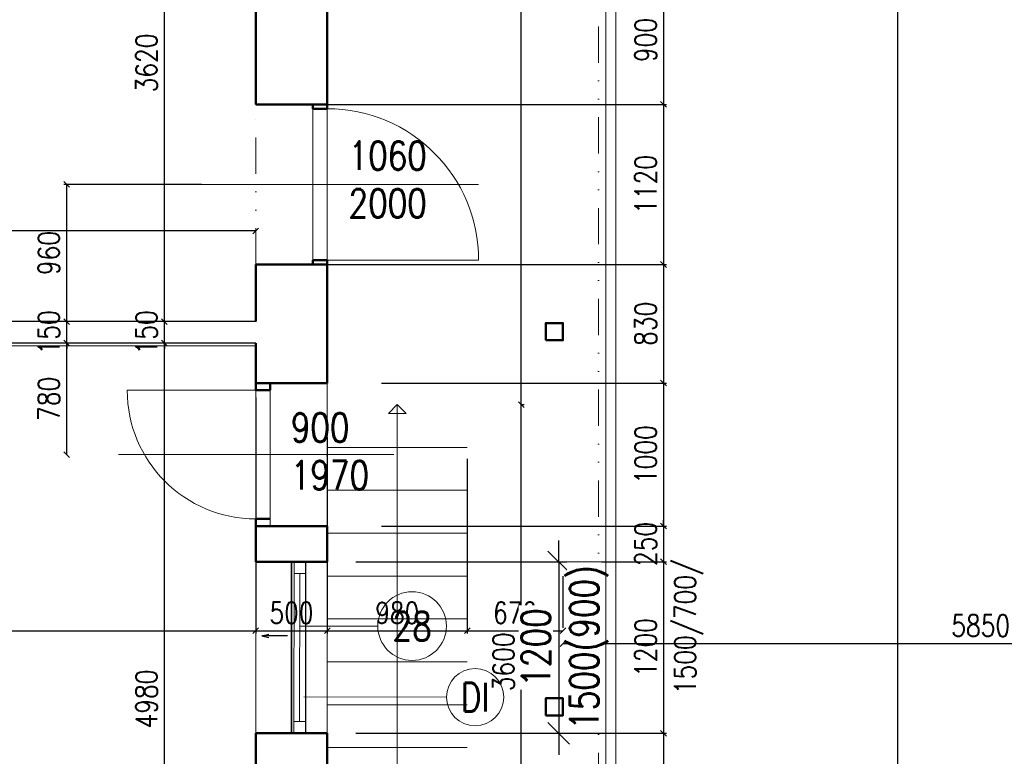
# Model space of a CAD drawing. Header units: millimetres. Extents: x -238874 to 551972, y -298952 to 658415.
# Tile 92 of 256: x 25415 to 32308, y 49149 to 54303. Entities that reach past the tile are written whole.
import ezdxf
from ezdxf.enums import TextEntityAlignment as Align

# ---------------------------------------------------------------- set-up
doc = ezdxf.new("R2010")
doc.units = ezdxf.units.MM
doc.header["$LTSCALE"] = 20
doc.linetypes.add('DIVIDE', pattern=[31.75, 12.7, -6.35, 0, -6.35, 0, -6.35])
doc.layers.add('00_HEDVIKA_DEMOLICE', color=2, linetype='Continuous', lineweight=30, transparency=0.3)
for name, color, linetype, lineweight in [('00_HEDVIKA_OBRYS', 1, 'Continuous', 50), ('CKBUBLINY', 1, 'Continuous', 18), ('CKBUBLINY DEMOLICE', 4, 'Continuous', 18), ('CKBUBLINY_POPIS', 3, 'Continuous', 25), ('CKKOTY', 3, 'Continuous', 18), ('CKOKNA', 30, 'Continuous', 18), ('CKSYMBOLY', 21, 'Continuous', 25), ('HEDVIKA_OKNA_PARAPET', 70, 'Continuous', 18), ('NOSNÉ', 8, 'Continuous', 50), ('PRUCHODY', 7, 'Continuous', 18)]:
    doc.layers.add(name, color=color, linetype=linetype, lineweight=lineweight)
for name, color, linetype in [('CZ', 255, 'Continuous'), ('KOTY', 8, 'Continuous'), ('ZDP', 50, 'Continuous')]:
    doc.layers.add(name, color=color, linetype=linetype)
doc.styles.add('SIMPLEX', font='SIMPLEX.shx', dxfattribs={"width": 0.8, "bigfont": 'CAD13.shx'})
doc.styles.get("Standard").update_dxf_attribs({"font": 'simplex.shx', "width": 0.8})
doc.dimstyles.new('CADKON', dxfattribs={"dimscale": 100, "dimtxt": 2, "dimasz": 1.5, "dimexe": 0, "dimexo": 2, "dimgap": 0.6, "dimtad": 1, "dimrnd": 1, "dimtxsty": 'Standard', "dimblk1": 'OBLIQUE', "dimblk2": 'OBLIQUE', "dimsah": 1, "dimcen": 2.5, "dimadec": 1, "dimazin": 2, "dimtfac": 1, "dimtix": 1, "dimtmove": 2, "dimatfit": 3, "dimldrblk": 'OPEN30', "dimfxl": 5, "dimtfill": 1, "dimtolj": 1, "dimarcsym": 0})
doc.dimstyles.new('CKA', dxfattribs={"dimtxt": 200, "dimasz": 40, "dimexe": 20, "dimexo": 0.2, "dimgap": 50, "dimtad": 1, "dimdec": 0, "dimrnd": 1, "dimzin": 0, "dimdsep": 46, "dimtxsty": 'Standard', "dimblk1": 'OBLIQUE', "dimblk2": 'OBLIQUE', "dimsah": 1, "dimcen": 0.09, "dimclrd": 253, "dimclre": 253, "dimclrt": 253, "dimadec": 0, "dimazin": 0, "dimtfac": 1, "dimtdec": 0, "dimtix": 1, "dimtmove": 2, "dimatfit": 3, "dimfxl": 1, "dimtolj": 1, "dimtzin": 0, "dimarcsym": 0})

# ---------------------------------------------------------------- blocks, each defined once
blk = doc.blocks.new('_OBLIQUE')
at = {"color": 0, "linetype": 'ByBlock'}
blk.add_line((-0.5, -0.5), (0.5, 0.5), dxfattribs=at)
blk = doc.blocks.new('*D357')
at = {"layer": 'DEFPOINTS', "color": 0, "transparency": 16777216}
for p in [(35068, 50175.1), (29218, 50028), (35068, 49938)]:
    blk.add_point(p, dxfattribs=at)
at = {"layer": 'KOTY', "lineweight": -2, "transparency": 16777216}
for p, q in [((29218, 49938), (35068, 49938)), ((35068, 49794.3), (35068, 49918))]:
    blk.add_line(p, q, dxfattribs=at)
at = {"layer": 'KOTY', "lineweight": -2, "transparency": 16777216, "xscale": 40, "yscale": 40, "zscale": 40, "rotation": 180}
blk.add_blockref('_OBLIQUE', (29218, 49938), dxfattribs=at)
at = {"layer": 'KOTY', "lineweight": -2, "transparency": 16777216, "xscale": 40, "yscale": 40, "zscale": 40}
blk.add_blockref('_OBLIQUE', (35068, 49938), dxfattribs=at)
at = {"layer": 'KOTY', "transparency": 16777216, "insert": (32143, 50063), "char_height": 150, "attachment_point": 5, "style": 'SIMPLEX'}
blk.add_mtext('\\A1;5850', dxfattribs=at)
blk = doc.blocks.new('*D377')
at = {"layer": 'DEFPOINTS', "color": 0, "transparency": 16777216}
for p in [(28393, 58010), (28926.7, 58010), (28548, 51610)]:
    blk.add_point(p, dxfattribs=at)
at = {"layer": 'KOTY', "lineweight": -2, "transparency": 16777216}
for p, q in [((28773.7, 58010), (28946.7, 58010)), ((28926.7, 51610), (28926.7, 58010))]:
    blk.add_line(p, q, dxfattribs=at)
at = {"layer": 'KOTY', "lineweight": -2, "transparency": 16777216, "xscale": 40, "yscale": 40, "zscale": 40}
for p, rotation in [((28926.7, 58010), 90), ((28926.7, 51610), 270)]:
    blk.add_blockref('_OBLIQUE', p, dxfattribs=dict(at, rotation=rotation))
at = {"layer": 'KOTY', "transparency": 16777216, "insert": (28801.7, 54810), "char_height": 150, "attachment_point": 5, "rotation": 90, "style": 'SIMPLEX'}
blk.add_mtext('\\A1;6400', dxfattribs=at)
blk = doc.blocks.new('*D380')
at = {"layer": 'DEFPOINTS', "color": 0, "transparency": 16777216}
for p in [(26428.1, 55810), (27068, 55810), (27068, 52190)]:
    blk.add_point(p, dxfattribs=at)
at = {"layer": 'KOTY', "lineweight": -2, "transparency": 16777216}
for p, q in [((26687.2, 55810), (26408.1, 55810)), ((26428.1, 52190), (26428.1, 55810))]:
    blk.add_line(p, q, dxfattribs=at)
at = {"layer": 'KOTY', "lineweight": -2, "transparency": 16777216, "xscale": 40, "yscale": 40, "zscale": 40}
for p, rotation in [((26428.1, 55810), 90), ((26428.1, 52190), 270)]:
    blk.add_blockref('_OBLIQUE', p, dxfattribs=dict(at, rotation=rotation))
at = {"layer": 'KOTY', "transparency": 16777216, "insert": (26303.1, 54000), "char_height": 150, "attachment_point": 5, "rotation": 90, "style": 'SIMPLEX'}
blk.add_mtext('\\A1;3620', dxfattribs=at)
blk = doc.blocks.new('*D395')
at = {"layer": 'DEFPOINTS', "color": 0, "transparency": 16777216}
for p in [(28548, 51610), (28926.7, 51610), (28548, 48010)]:
    blk.add_point(p, dxfattribs=at)
at = {"layer": 'KOTY', "lineweight": -2, "transparency": 16777216}
for p, q in [((28926.7, 48010), (28926.7, 51610)), ((28928.7, 51610), (28946.7, 51610))]:
    blk.add_line(p, q, dxfattribs=at)
at = {"layer": 'KOTY', "lineweight": -2, "transparency": 16777216, "xscale": 40, "yscale": 40, "zscale": 40}
for p, rotation in [((28926.7, 51610), 90), ((28926.7, 48010), 270)]:
    blk.add_blockref('_OBLIQUE', p, dxfattribs=dict(at, rotation=rotation))
at = {"layer": 'KOTY', "transparency": 16777216, "insert": (28801.7, 49810), "char_height": 150, "attachment_point": 5, "rotation": 90, "style": 'SIMPLEX'}
blk.add_mtext('\\A1;3600', dxfattribs=at)
blk = doc.blocks.new('*D396')
at = {"layer": 'DEFPOINTS', "color": 0, "transparency": 16777216}
for p in [(27568, 50510), (27568, 49310), (29922.3, 49310)]:
    blk.add_point(p, dxfattribs=at)
at = {"layer": 'KOTY', "lineweight": -2, "transparency": 16777216}
for p, q in [((29922.3, 50510), (29922.3, 49310)), ((27948.7, 49310), (29942.3, 49310))]:
    blk.add_line(p, q, dxfattribs=at)
at = {"layer": 'KOTY', "lineweight": -2, "transparency": 16777216, "xscale": 40, "yscale": 40, "zscale": 40}
for p, rotation in [((29922.3, 50510), 90), ((29922.3, 49310), 270)]:
    blk.add_blockref('_OBLIQUE', p, dxfattribs=dict(at, rotation=rotation))
at = {"layer": 'KOTY', "transparency": 16777216, "insert": (29797.3, 49910), "char_height": 150, "attachment_point": 5, "rotation": 90, "style": 'SIMPLEX'}
blk.add_mtext('\\A1;1200', dxfattribs=at)
blk = doc.blocks.new('*D398')
at = {"layer": 'DEFPOINTS', "color": 0, "transparency": 16777216}
for p in [(26428.1, 52040), (27068, 52040), (27068, 47060)]:
    blk.add_point(p, dxfattribs=at)
at = {"layer": 'KOTY', "lineweight": -2, "transparency": 16777216}
for p, q in [((26687.2, 52040), (26408.1, 52040)), ((26428.1, 47060), (26428.1, 52040))]:
    blk.add_line(p, q, dxfattribs=at)
at = {"layer": 'KOTY', "lineweight": -2, "transparency": 16777216, "xscale": 40, "yscale": 40, "zscale": 40}
for p, rotation in [((26428.1, 52040), 90), ((26428.1, 47060), 270)]:
    blk.add_blockref('_OBLIQUE', p, dxfattribs=dict(at, rotation=rotation))
at = {"layer": 'KOTY', "transparency": 16777216, "insert": (26303.1, 49550), "char_height": 150, "attachment_point": 5, "rotation": 90, "style": 'SIMPLEX'}
blk.add_mtext('\\A1;4980', dxfattribs=at)
blk = doc.blocks.new('*D413')
at = {"layer": 'DEFPOINTS', "color": 0, "transparency": 16777216}
for p in [(27568, 49310), (27568, 48360), (29922.3, 48360)]:
    blk.add_point(p, dxfattribs=at)
at = {"layer": 'KOTY', "lineweight": -2, "transparency": 16777216}
for p, q in [((29922.3, 49310), (29922.3, 48360)), ((27948.7, 48360), (29942.3, 48360))]:
    blk.add_line(p, q, dxfattribs=at)
at = {"layer": 'KOTY', "lineweight": -2, "transparency": 16777216, "xscale": 40, "yscale": 40, "zscale": 40}
for p, rotation in [((29922.3, 49310), 90), ((29922.3, 48360), 270)]:
    blk.add_blockref('_OBLIQUE', p, dxfattribs=dict(at, rotation=rotation))
at = {"layer": 'KOTY', "transparency": 16777216, "insert": (29797.3, 48835), "char_height": 150, "attachment_point": 5, "rotation": 90, "style": 'SIMPLEX'}
blk.add_mtext('\\A1;950', dxfattribs=at)
blk = doc.blocks.new('*D424')
at = {"layer": 'DEFPOINTS', "color": 0, "transparency": 16777216}
for p in [(22288, 52824.4), (22288, 52190), (27068, 52190)]:
    blk.add_point(p, dxfattribs=at)
at = {"layer": 'KOTY', "lineweight": -2, "transparency": 16777216}
for p, q in [((22288, 52570.8), (22288, 52844.4)), ((27068, 52824.4), (22288, 52824.4))]:
    blk.add_line(p, q, dxfattribs=at)
at = {"layer": 'KOTY', "lineweight": -2, "transparency": 16777216, "xscale": 40, "yscale": 40, "zscale": 40, "rotation": 180}
blk.add_blockref('_OBLIQUE', (22288, 52824.4), dxfattribs=at)
at = {"layer": 'KOTY', "lineweight": -2, "transparency": 16777216, "xscale": 40, "yscale": 40, "zscale": 40}
blk.add_blockref('_OBLIQUE', (27068, 52824.4), dxfattribs=at)
at = {"layer": 'KOTY', "transparency": 16777216, "insert": (24678, 52949.4), "char_height": 150, "attachment_point": 5, "style": 'SIMPLEX'}
blk.add_mtext('\\A1;4780', dxfattribs=at)
blk = doc.blocks.new('*D425')
at = {"layer": 'DEFPOINTS', "color": 0, "transparency": 16777216}
for p in [(22288, 52040), (27068, 52040), (27068, 50028)]:
    blk.add_point(p, dxfattribs=at)
at = {"layer": 'KOTY', "lineweight": -2, "transparency": 16777216}
for p, q in [((27068, 51659.3), (27068, 50008)), ((22288, 50028), (27068, 50028))]:
    blk.add_line(p, q, dxfattribs=at)
at = {"layer": 'KOTY', "lineweight": -2, "transparency": 16777216, "xscale": 40, "yscale": 40, "zscale": 40, "rotation": 180}
blk.add_blockref('_OBLIQUE', (22288, 50028), dxfattribs=at)
at = {"layer": 'KOTY', "lineweight": -2, "transparency": 16777216, "xscale": 40, "yscale": 40, "zscale": 40}
blk.add_blockref('_OBLIQUE', (27068, 50028), dxfattribs=at)
at = {"layer": 'KOTY', "transparency": 16777216, "insert": (24678, 50153), "char_height": 150, "attachment_point": 5, "style": 'SIMPLEX'}
blk.add_mtext('\\A1;4780', dxfattribs=at)
blk = doc.blocks.new('*D429')
at = {"layer": 'DEFPOINTS', "color": 0, "transparency": 16777216}
for p in [(27568, 50760), (27568, 50510), (29922.3, 50510)]:
    blk.add_point(p, dxfattribs=at)
at = {"layer": 'KOTY', "lineweight": -2, "transparency": 16777216}
for p, q in [((29922.3, 50760), (29922.3, 50800)), ((29922.3, 50760), (29922.3, 50510)), ((27948.7, 50510), (29942.3, 50510)), ((29922.3, 50510), (29922.3, 50470))]:
    blk.add_line(p, q, dxfattribs=at)
at = {"layer": 'KOTY', "lineweight": -2, "transparency": 16777216, "xscale": 40, "yscale": 40, "zscale": 40}
for p, rotation in [((29922.3, 50760), 270), ((29922.3, 50510), 90)]:
    blk.add_blockref('_OBLIQUE', p, dxfattribs=dict(at, rotation=rotation))
at = {"layer": 'KOTY', "transparency": 16777216, "insert": (29797.3, 50635), "char_height": 150, "attachment_point": 5, "rotation": 90, "style": 'SIMPLEX'}
blk.add_mtext('\\A1;250', dxfattribs=at)
blk = doc.blocks.new('*D430')
at = {"layer": 'DEFPOINTS', "color": 0, "transparency": 16777216}
for p in [(27568, 51760), (27568, 50760), (29922.3, 50760)]:
    blk.add_point(p, dxfattribs=at)
at = {"layer": 'KOTY', "lineweight": -2, "transparency": 16777216}
for p, q in [((29922.3, 51760), (29922.3, 50760)), ((27948.7, 50760), (29942.3, 50760))]:
    blk.add_line(p, q, dxfattribs=at)
at = {"layer": 'KOTY', "lineweight": -2, "transparency": 16777216, "xscale": 40, "yscale": 40, "zscale": 40}
for p, rotation in [((29922.3, 51760), 90), ((29922.3, 50760), 270)]:
    blk.add_blockref('_OBLIQUE', p, dxfattribs=dict(at, rotation=rotation))
at = {"layer": 'KOTY', "transparency": 16777216, "insert": (29797.3, 51260), "char_height": 150, "attachment_point": 5, "rotation": 90, "style": 'SIMPLEX'}
blk.add_mtext('\\A1;1000', dxfattribs=at)
blk = doc.blocks.new('*D431')
at = {"layer": 'DEFPOINTS', "color": 0, "transparency": 16777216}
for p in [(28548, 51610), (29218, 50028), (29218, 50028)]:
    blk.add_point(p, dxfattribs=at)
at = {"layer": 'KOTY', "lineweight": -2, "transparency": 16777216}
for p, q in [((29218, 50408.8), (29218, 50048)), ((28548, 50028), (29218, 50028))]:
    blk.add_line(p, q, dxfattribs=at)
at = {"layer": 'KOTY', "lineweight": -2, "transparency": 16777216, "xscale": 40, "yscale": 40, "zscale": 40, "rotation": 180}
blk.add_blockref('_OBLIQUE', (28548, 50028), dxfattribs=at)
at = {"layer": 'KOTY', "lineweight": -2, "transparency": 16777216, "xscale": 40, "yscale": 40, "zscale": 40}
blk.add_blockref('_OBLIQUE', (29218, 50028), dxfattribs=at)
at = {"layer": 'KOTY', "transparency": 16777216, "insert": (28883, 50153), "char_height": 150, "attachment_point": 5, "style": 'SIMPLEX'}
blk.add_mtext('\\A1;670', dxfattribs=at)
blk = doc.blocks.new('*D432')
at = {"layer": 'DEFPOINTS', "color": 0, "transparency": 16777216}
for p in [(27568, 51760), (28548, 51610), (28548, 50028)]:
    blk.add_point(p, dxfattribs=at)
at = {"layer": 'KOTY', "lineweight": -2, "transparency": 16777216}
for p, q in [((28548, 51229.3), (28548, 50008)), ((27568, 50028), (28548, 50028))]:
    blk.add_line(p, q, dxfattribs=at)
at = {"layer": 'KOTY', "lineweight": -2, "transparency": 16777216, "xscale": 40, "yscale": 40, "zscale": 40, "rotation": 180}
blk.add_blockref('_OBLIQUE', (27568, 50028), dxfattribs=at)
at = {"layer": 'KOTY', "lineweight": -2, "transparency": 16777216, "xscale": 40, "yscale": 40, "zscale": 40}
blk.add_blockref('_OBLIQUE', (28548, 50028), dxfattribs=at)
at = {"layer": 'KOTY', "transparency": 16777216, "insert": (28058, 50153), "char_height": 150, "attachment_point": 5, "style": 'SIMPLEX'}
blk.add_mtext('\\A1;980', dxfattribs=at)
blk = doc.blocks.new('*D433')
at = {"layer": 'DEFPOINTS', "color": 0, "transparency": 16777216}
for p in [(25744.7, 53150), (27068, 53150), (27068, 52190)]:
    blk.add_point(p, dxfattribs=at)
at = {"layer": 'KOTY', "lineweight": -2, "transparency": 16777216}
for p, q in [((26687.2, 53150), (25724.7, 53150)), ((25744.7, 52190), (25744.7, 53150))]:
    blk.add_line(p, q, dxfattribs=at)
at = {"layer": 'KOTY', "lineweight": -2, "transparency": 16777216, "xscale": 40, "yscale": 40, "zscale": 40}
for p, rotation in [((25744.7, 53150), 90), ((25744.7, 52190), 270)]:
    blk.add_blockref('_OBLIQUE', p, dxfattribs=dict(at, rotation=rotation))
at = {"layer": 'KOTY', "transparency": 16777216, "insert": (25619.7, 52670), "char_height": 150, "attachment_point": 5, "rotation": 90, "style": 'SIMPLEX'}
blk.add_mtext('\\A1;960', dxfattribs=at)
blk = doc.blocks.new('*D434')
at = {"layer": 'DEFPOINTS', "color": 0, "transparency": 16777216}
for p in [(25744.7, 52190), (27068, 52190), (26106.4, 52040)]:
    blk.add_point(p, dxfattribs=at)
at = {"layer": 'KOTY', "lineweight": -2, "transparency": 16777216}
for p, q in [((26687.2, 52190), (25724.7, 52190)), ((25744.7, 52190), (25744.7, 52230)), ((25744.7, 52040), (25744.7, 52190)), ((25744.7, 52040), (25744.7, 52000))]:
    blk.add_line(p, q, dxfattribs=at)
at = {"layer": 'KOTY', "lineweight": -2, "transparency": 16777216, "xscale": 40, "yscale": 40, "zscale": 40}
for p, rotation in [((25744.7, 52190), 270), ((25744.7, 52040), 90)]:
    blk.add_blockref('_OBLIQUE', p, dxfattribs=dict(at, rotation=rotation))
at = {"layer": 'KOTY', "transparency": 16777216, "insert": (25619.7, 52115), "char_height": 150, "attachment_point": 5, "rotation": 90, "style": 'SIMPLEX'}
blk.add_mtext('\\A1;150', dxfattribs=at)
blk = doc.blocks.new('*D435')
at = {"layer": 'DEFPOINTS', "color": 0, "transparency": 16777216}
for p in [(25744.7, 52040), (26106.4, 52040), (26106.4, 51260)]:
    blk.add_point(p, dxfattribs=at)
at = {"layer": 'KOTY', "lineweight": -2, "transparency": 16777216}
for p, q in [((25725.7, 52040), (25724.7, 52040)), ((25744.7, 51260), (25744.7, 52040))]:
    blk.add_line(p, q, dxfattribs=at)
at = {"layer": 'KOTY', "lineweight": -2, "transparency": 16777216, "xscale": 40, "yscale": 40, "zscale": 40}
for p, rotation in [((25744.7, 52040), 90), ((25744.7, 51260), 270)]:
    blk.add_blockref('_OBLIQUE', p, dxfattribs=dict(at, rotation=rotation))
at = {"layer": 'KOTY', "transparency": 16777216, "insert": (25619.7, 51650), "char_height": 150, "attachment_point": 5, "rotation": 90, "style": 'SIMPLEX'}
blk.add_mtext('\\A1;780', dxfattribs=at)
blk = doc.blocks.new('*D436')
at = {"layer": 'DEFPOINTS', "color": 0, "transparency": 16777216}
for p in [(26428.1, 52190), (27068, 52190), (27068, 52040)]:
    blk.add_point(p, dxfattribs=at)
at = {"layer": 'KOTY', "lineweight": -2, "transparency": 16777216}
for p, q in [((26687.2, 52190), (26408.1, 52190)), ((26428.1, 52190), (26428.1, 52230)), ((26428.1, 52040), (26428.1, 52190)), ((26428.1, 52040), (26428.1, 52000))]:
    blk.add_line(p, q, dxfattribs=at)
at = {"layer": 'KOTY', "lineweight": -2, "transparency": 16777216, "xscale": 40, "yscale": 40, "zscale": 40}
for p, rotation in [((26428.1, 52190), 270), ((26428.1, 52040), 90)]:
    blk.add_blockref('_OBLIQUE', p, dxfattribs=dict(at, rotation=rotation))
at = {"layer": 'KOTY', "transparency": 16777216, "insert": (26303.1, 52115), "char_height": 150, "attachment_point": 5, "rotation": 90, "style": 'SIMPLEX'}
blk.add_mtext('\\A1;150', dxfattribs=at)
blk = doc.blocks.new('*D437')
at = {"layer": 'DEFPOINTS', "color": 0, "transparency": 16777216}
for p in [(27068, 52590), (27568, 51760), (29922.3, 51760)]:
    blk.add_point(p, dxfattribs=at)
at = {"layer": 'KOTY', "lineweight": -2, "transparency": 16777216}
for p, q in [((29922.3, 52590), (29922.3, 51760)), ((27948.7, 51760), (29942.3, 51760))]:
    blk.add_line(p, q, dxfattribs=at)
at = {"layer": 'KOTY', "lineweight": -2, "transparency": 16777216, "xscale": 40, "yscale": 40, "zscale": 40}
for p, rotation in [((29922.3, 52590), 90), ((29922.3, 51760), 270)]:
    blk.add_blockref('_OBLIQUE', p, dxfattribs=dict(at, rotation=rotation))
at = {"layer": 'KOTY', "transparency": 16777216, "insert": (29797.3, 52175), "char_height": 150, "attachment_point": 5, "rotation": 90, "style": 'SIMPLEX'}
blk.add_mtext('\\A1;830', dxfattribs=at)
blk = doc.blocks.new('*D438')
at = {"layer": 'DEFPOINTS', "color": 0, "transparency": 16777216}
for p in [(27068, 53710), (27068, 52590), (29922.3, 52590)]:
    blk.add_point(p, dxfattribs=at)
at = {"layer": 'KOTY', "lineweight": -2, "transparency": 16777216}
for p, q in [((29922.3, 53710), (29922.3, 52590)), ((27448.7, 52590), (29942.3, 52590))]:
    blk.add_line(p, q, dxfattribs=at)
at = {"layer": 'KOTY', "lineweight": -2, "transparency": 16777216, "xscale": 40, "yscale": 40, "zscale": 40}
for p, rotation in [((29922.3, 53710), 90), ((29922.3, 52590), 270)]:
    blk.add_blockref('_OBLIQUE', p, dxfattribs=dict(at, rotation=rotation))
at = {"layer": 'KOTY', "transparency": 16777216, "insert": (29797.3, 53150), "char_height": 150, "attachment_point": 5, "rotation": 90, "style": 'SIMPLEX'}
blk.add_mtext('\\A1;1120', dxfattribs=at)
blk = doc.blocks.new('*D439')
at = {"layer": 'DEFPOINTS', "color": 0, "transparency": 16777216}
for p in [(27068, 54610), (27068, 53710), (29922.3, 53710)]:
    blk.add_point(p, dxfattribs=at)
at = {"layer": 'KOTY', "lineweight": -2, "transparency": 16777216}
for p, q in [((29922.3, 54610), (29922.3, 53710)), ((27448.7, 53710), (29942.3, 53710))]:
    blk.add_line(p, q, dxfattribs=at)
at = {"layer": 'KOTY', "lineweight": -2, "transparency": 16777216, "xscale": 40, "yscale": 40, "zscale": 40}
for p, rotation in [((29922.3, 54610), 90), ((29922.3, 53710), 270)]:
    blk.add_blockref('_OBLIQUE', p, dxfattribs=dict(at, rotation=rotation))
at = {"layer": 'KOTY', "transparency": 16777216, "insert": (29797.3, 54160), "char_height": 150, "attachment_point": 5, "rotation": 90, "style": 'SIMPLEX'}
blk.add_mtext('\\A1;900', dxfattribs=at)
blk = doc.blocks.new('*D440')
at = {"layer": 'DEFPOINTS', "color": 0, "transparency": 16777216}
for p in [(27068, 52040), (27568, 51760), (27568, 50028)]:
    blk.add_point(p, dxfattribs=at)
at = {"layer": 'KOTY', "lineweight": -2, "transparency": 16777216}
for p, q in [((27568, 51379.3), (27568, 50008)), ((27068, 50028), (27568, 50028))]:
    blk.add_line(p, q, dxfattribs=at)
at = {"layer": 'KOTY', "lineweight": -2, "transparency": 16777216, "xscale": 40, "yscale": 40, "zscale": 40, "rotation": 180}
blk.add_blockref('_OBLIQUE', (27068, 50028), dxfattribs=at)
at = {"layer": 'KOTY', "lineweight": -2, "transparency": 16777216, "xscale": 40, "yscale": 40, "zscale": 40}
blk.add_blockref('_OBLIQUE', (27568, 50028), dxfattribs=at)
at = {"layer": 'KOTY', "transparency": 16777216, "insert": (27318, 50153), "char_height": 150, "attachment_point": 5, "style": 'SIMPLEX'}
blk.add_mtext('\\A1;500', dxfattribs=at)
blk = doc.blocks.new('*D703')
at = {"layer": 'DEFPOINTS', "color": 0, "transparency": 16777216}
for p in [(33538, 72340), (31560.3, 45270), (33538, 45270)]:
    blk.add_point(p, dxfattribs=at)
at = {"layer": 'KOTY', "lineweight": -2, "transparency": 16777216}
for p, q in [((31560.3, 72340), (31560.3, 45270)), ((33157.2, 45270), (31540.3, 45270))]:
    blk.add_line(p, q, dxfattribs=at)
at = {"layer": 'KOTY', "lineweight": -2, "transparency": 16777216, "xscale": 40, "yscale": 40, "zscale": 40}
for p, rotation in [((31560.3, 72340), 90), ((31560.3, 45270), 270)]:
    blk.add_blockref('_OBLIQUE', p, dxfattribs=dict(at, rotation=rotation))
at = {"layer": 'KOTY', "transparency": 16777216, "insert": (31435.3, 58805), "char_height": 150, "attachment_point": 5, "rotation": 90, "style": 'SIMPLEX'}
blk.add_mtext('\\A1;27070', dxfattribs=at)
blk = doc.blocks.new('*D3511')
at = {"layer": 'CKKOTY', "color": 0, "lineweight": -2, "transparency": 16777216}
for p, q in [((29188.6, 50510), (29188.6, 50660)), ((27768, 50510), (29188.6, 50510)), ((29188.6, 50510), (29188.6, 49310)), ((27768, 49310), (29188.6, 49310)), ((29188.6, 49310), (29188.6, 49160))]:
    blk.add_line(p, q, dxfattribs=at)
at = {"layer": 'DEFPOINTS', "color": 0, "transparency": 16777216}
for p in [(27568, 50510), (27568, 49310), (29188.6, 49310)]:
    blk.add_point(p, dxfattribs=at)
at = {"layer": 'CKKOTY', "color": 0, "lineweight": -2, "transparency": 16777216, "xscale": 150, "yscale": 150, "zscale": 150}
for p, rotation in [((29188.6, 50510), 270), ((29188.6, 49310), 90)]:
    blk.add_blockref('_OBLIQUE', p, dxfattribs=dict(at, rotation=rotation))
at = {"layer": 'CKKOTY', "color": 0, "transparency": 16777216, "insert": (29028.6, 49910), "char_height": 200, "attachment_point": 5, "rotation": 90, "bg_fill": 3, "box_fill_scale": 1.1, "bg_fill_color": 256, "bg_fill_true_color": 13158600, "bg_fill_transparency": 0}
blk.add_mtext('\\A1;1200', dxfattribs=at)
at = {"layer": 'CKKOTY', "color": 0, "transparency": 16777216, "insert": (29401, 49910), "char_height": 200, "attachment_point": 5, "rotation": 90, "bg_fill": 3, "box_fill_scale": 1.1, "bg_fill_color": 256, "bg_fill_true_color": 13158600, "bg_fill_transparency": 0}
blk.add_mtext('\\A1;1500(900)', dxfattribs=at)
blk = doc.blocks.new('_Open30')
at = {"color": 0, "lineweight": -2}
for p, q in [((-1, 0.268), (0, 0)), ((0, 0), (-1, -0.268)), ((0, 0), (-1, 0))]:
    blk.add_line(p, q, dxfattribs=at)
blk = doc.blocks.new('*U3302')
at = {"color": 0, "linetype": 'ByBlock', "lineweight": -2}
for p, q in [((-225, 0), (-80, 0)), ((225, 0), (103, 30)), ((225, 0), (103, -30)), ((-80, 0), (27, 0)), ((27, 0), (225, 0))]:
    blk.add_line(p, q, dxfattribs=at)
at = {"color": 0, "linetype": 'Continuous', "lineweight": -2, "flags": 8}
blk.add_attdef('SPÁD', text='', height=100, dxfattribs=at).set_placement((0, 40), align=Align.CENTER)
blk = doc.blocks.new('CK_BUBBLE_1_0_0')
at = {"color": 0, "linetype": 'ByBlock', "lineweight": -2}
blk.add_circle((0, 0), 1, dxfattribs=at)

msp = doc.modelspace()

# ---------------------------------------------------------------- linework, layer by layer
at = {"layer": '00_HEDVIKA_DEMOLICE'}
for p, q in [((27316.911, 50510.047), (27316.911, 49310.047)), ((27317.962, 50510.047), (27317.962, 49310.047)), ((27317.962, 50510.047), (27317.962, 49310.047)), ((27317.962, 50510.047), (27317.962, 49310.047)), ((27416.911, 50510.047), (27416.911, 49310.047))]:
    msp.add_line(p, q, dxfattribs=at)
at = {"layer": '00_HEDVIKA_OBRYS'}
for p, q in [((27416.911, 50510.047), (27067.962, 50510.047)), ((27416.911, 49310.047), (27067.962, 49310.047))]:
    msp.add_line(p, q, dxfattribs=at)
at = {"layer": 'CKBUBLINY'}
msp.add_line((27922.385, 50060.049), (27376.053, 50060.049), dxfattribs=at)
at = {"layer": 'CKOKNA'}
for p, q in [((27336.911, 50428.047), (27336.911, 50510.047)), ((27416.911, 50428.047), (27416.911, 50510.047)), ((27335.195, 49392.051), (27336.911, 50428.047)), ((27336.911, 50428.047), (27416.911, 50428.047)), ((27375.195, 49392.051), (27376.911, 50428.047)), ((27415.195, 49392.051), (27416.911, 50428.047)), ((27335.195, 49392.051), (27415.195, 49392.051)), ((27335.195, 49392.051), (27335.195, 49310.051)), ((27415.195, 49392.051), (27415.195, 49310.051))]:
    msp.add_line(p, q, dxfattribs=at)
at = {"layer": 'HEDVIKA_OKNA_PARAPET'}
msp.add_line((27067.962, 50510.047), (27067.962, 49310.047), dxfattribs=at)
at = {"layer": 'NOSNÉ'}
for p, q in [((27067.962, 54610.047), (27067.962, 53710.047)), ((27567.962, 54610.047), (27567.962, 53710.047)), ((27567.962, 53710.047), (27067.962, 53710.047)), ((27567.962, 53680.047), (27467.962, 53680.047)), ((27567.962, 52620.047), (27467.962, 52620.047)), ((27067.962, 52590.047), (27067.962, 52190.047)), ((27567.962, 52590.047), (27067.962, 52590.047)), ((27567.962, 52590.047), (27567.962, 51760.047)), ((27067.962, 52040.047), (27067.962, 51760.047)), ((27567.962, 51760.047), (27067.962, 51760.047)), ((27067.962, 50810.047), (27067.962, 50510.047)), ((27167.962, 50810.047), (27067.962, 50810.047)), ((27567.962, 50760.047), (27067.962, 50760.047)), ((27567.962, 50760.047), (27567.962, 50510.047)), ((27567.962, 50510.047), (27067.962, 50510.047)), ((27067.962, 49310.047), (27067.962, 48360.047)), ((27567.962, 49310.047), (27067.962, 49310.047)), ((27567.962, 49310.047), (27567.962, 48360.047))]:
    msp.add_line(p, q, dxfattribs=at)
for points in [[(27467.962, 53680.047), (27567.962, 53680.047), (27567.962, 53710.047), (27467.962, 53710.047)], [(27467.962, 52590.047), (27567.962, 52590.047), (27567.962, 52620.047), (27467.962, 52620.047)], [(29097.962, 52060.047), (29217.962, 52060.047), (29217.962, 52180.047), (29097.962, 52180.047)], [(27167.962, 51710.047), (27067.962, 51710.047), (27067.962, 51760.047), (27167.962, 51760.047)], [(29097.962, 49435.047), (29217.962, 49435.047), (29217.962, 49555.047), (29097.962, 49555.047)]]:
    msp.add_lwpolyline(points, close=True, dxfattribs=at)
at = {"layer": 'PRUCHODY', "linetype": 'DIVIDE'}
for p, q in [((29467.962, 57431.527), (29467.962, 46809.327)), ((27067.962, 52590.047), (27067.962, 53710.047)), ((27567.962, 51760.047), (27567.962, 50760.047))]:
    msp.add_line(p, q, dxfattribs=at)
at = {"layer": 'PRUCHODY', "linetype": 'Continuous'}
for p, q in [((29517.962, 57431.527), (29517.962, 46809.327)), ((29587.962, 57431.527), (29587.962, 46809.327))]:
    msp.add_line(p, q, dxfattribs=at)
at = {"layer": 'PRUCHODY'}
for p, q in [((27467.962, 53710.047), (27467.962, 52590.047)), ((27567.962, 53710.047), (27567.962, 52590.047)), ((25734.701, 53150.047), (28627.962, 53150.047)), ((27567.962, 52620.047), (28627.962, 52620.047)), ((27067.962, 52020.047), (22307.962, 52020.047)), ((27067.962, 51710.047), (26167.962, 51710.047)), ((27067.962, 51760.047), (27167.962, 51760.047)), ((27067.962, 50810.047), (27067.962, 51710.047)), ((27167.962, 51710.047), (27167.962, 50810.047)), ((28057.962, 51610.047), (27996.164, 51547.963)), ((28057.962, 48010.047), (28057.962, 51610.047)), ((28057.962, 51610.047), (28119.76, 51547.963)), ((27996.164, 51547.963), (28057.962, 51547.963)), ((28119.76, 51547.963), (28057.962, 51547.963)), ((28547.962, 51310.047), (27567.962, 51310.047)), ((28034.293, 51260.047), (26106.441, 51260.047)), ((28547.962, 51010.047), (27567.962, 51010.047)), ((27167.962, 50810.047), (27167.962, 50760.047)), ((27067.962, 50760.047), (27167.962, 50760.047)), ((28547.962, 50710.047), (27567.962, 50710.047)), ((27067.962, 50510.047), (27067.962, 49310.047)), ((27067.962, 49310.047), (27067.962, 50510.047)), ((27567.962, 49310.047), (27567.962, 50510.047)), ((28547.962, 50410.047), (27567.962, 50410.047)), ((28547.962, 50110.047), (27567.962, 50110.047)), ((28547.962, 49810.047), (27567.962, 49810.047)), ((28547.962, 49510.047), (27567.962, 49510.047)), ((28547.962, 49210.047), (27567.962, 49210.047))]:
    msp.add_line(p, q, dxfattribs=at)
for centre, radius, start, end in [((27567.962, 52620.047), 1060, 0, 90), ((27067.962, 51710.047), 900, 180, 270)]:
    msp.add_arc(centre, radius, start, end, dxfattribs=at)
at = {"layer": 'ZDP'}
for p, q in [((27067.962, 52190.047), (22287.962, 52190.047)), ((27067.962, 52040.047), (22287.962, 52040.047))]:
    msp.add_line(p, q, dxfattribs=at)

# ---------------------------------------------------------------- block references
at = {"layer": 'CKSYMBOLY', "xscale": -0.4, "yscale": 0.4, "zscale": 0.4}
msp.add_blockref('*U3302', (27200.266, 49991.863), dxfattribs=at)

# ---------------------------------------------------------------- texts
at = {"layer": 'CZ', "color": 7, "char_height": 200, "width": 921.6, "attachment_point": 1}
for s, insert in [('1060\\P2000', (27717.353, 53451.316)), ('900\\P1970', (27313.207, 51549.232))]:
    msp.add_mtext(s, dxfattribs=dict(at, insert=insert))
at = {"layer": 'KOTY', "insert": (29999.464, 49583.983), "char_height": 150, "width": 955.5, "attachment_point": 1, "rotation": 90}
msp.add_mtext('1500/700/', dxfattribs=at)

# ---------------------------------------------------------------- dimensions: what is measured, and where the dimension line sits
at = {"layer": 'KOTY'}
for base, p1, p2, angle, text, picture, middle in [((31560.292, 45270.047), (33537.962, 72340.047), (33537.962, 45270.047), 90, '27070', '*D703', (31435.292, 58805.047)), ((28926.718, 58010.047), (28547.962, 51610.047), (28392.962, 58010.047), 270, '6400', '*D377', (28801.718, 54810.047)), ((26428.098, 55810.047), (27067.962, 52190.047), (27067.962, 55810.047), 90, '3620', '*D380', (26303.098, 54000.047)), ((29922.285, 53710.047), (27067.962, 54610.047), (27067.962, 53710.047), 270, '900', '*D439', (29797.285, 54160.047)), ((29922.285, 52590.047), (27067.962, 53710.047), (27067.962, 52590.047), 270, '1120', '*D438', (29797.285, 53150.047)), ((25744.701, 53150.047), (27067.962, 52190.047), (27067.962, 53150.047), 90, '960', '*D433', (25619.701, 52670.047)), ((29922.285, 51760.047), (27067.962, 52590.047), (27567.962, 51760.047), 270, '830', '*D437', (29797.285, 52175.047)), ((25744.701, 52190.047), (26106.441, 52040.047), (27067.962, 52190.047), 90, '150', '*D434', (25619.701, 52115.047)), ((26428.098, 52190.047), (27067.962, 52040.047), (27067.962, 52190.047), 90, '150', '*D436', (26303.098, 52115.047)), ((27067.962, 50027.989), (22287.962, 52040.047), (27067.962, 52040.047), 180, '4780', '*D425', (24677.962, 50152.989)), ((25744.701, 52040.047), (26106.441, 51260.047), (26106.441, 52040.047), 90, '780', '*D435', (25619.701, 51650.047)), ((26428.098, 52040.047), (27067.962, 47060.047), (27067.962, 52040.047), 90, '4980', '*D398', (26303.098, 49550.047)), ((27567.962, 50027.989), (27067.962, 52040.047), (27567.962, 51760.047), 180, '500', '*D440', (27317.962, 50152.989)), ((29922.285, 50760.047), (27567.962, 51760.047), (27567.962, 50760.047), 270, '1000', '*D430', (29797.285, 51260.047)), ((28547.962, 50027.989), (27567.962, 51760.047), (28547.962, 51610.047), 180, '980', '*D432', (28057.962, 50152.989)), ((28926.718, 51610.047), (28547.962, 48010.047), (28547.962, 51610.047), 270, '3600', '*D395', (28801.718, 49810.047)), ((29217.962, 50027.989), (28547.962, 51610.047), (29217.962, 50027.989), 180, '670', '*D431', (28882.962, 50152.989)), ((29922.285, 50510.047), (27567.962, 50760.047), (27567.962, 50510.047), 270, '250', '*D429', (29797.285, 50635.047)), ((29922.285, 49310.047), (27567.962, 50510.047), (27567.962, 49310.047), 270, '1200', '*D396', (29797.285, 49910.047)), ((35067.962, 49937.989), (29217.962, 50027.989), (35067.962, 50175.114), 180, '5850', '*D357', (32142.962, 50062.989)), ((29922.285, 48360.047), (27567.962, 49310.047), (27567.962, 48360.047), 270, '950', '*D413', (29797.285, 48835.047))]:
    dim = msp.add_linear_dim(base=base, p1=p1, p2=p2, angle=angle, text=text, dimstyle='CKA', override={"dimtxt": 150, "dimexo": 380.774374, "dimtxsty": 'SIMPLEX', "dimse1": 1, "dimclrd": 256, "dimclre": 256, "dimclrt": 256}, dxfattribs=at)
    dim.commit()
    dim.dimension.update_dxf_attribs({"geometry": picture, "text_midpoint": middle})
dim = msp.add_linear_dim(base=(22287.962, 52824.44), p1=(27067.962, 52190.047), p2=(22287.962, 52190.047), text='4780', dimstyle='CKA', override={"dimtxt": 150, "dimexo": 380.774374, "dimtxsty": 'SIMPLEX', "dimse1": 1, "dimclrd": 256, "dimclre": 256, "dimclrt": 256}, dxfattribs=at)
dim.commit()
dim.dimension.update_dxf_attribs({"geometry": '*D424', "text_midpoint": (24677.962, 52949.44)})

# ---------------------------------------------------------------- next in the draw order: dimensions: what is measured, and where the dimension line sits
at = {"layer": 'CKKOTY'}
dim = msp.add_linear_dim(base=(29188.6, 49310.047), p1=(27567.962, 50510.047), p2=(27567.962, 49310.047), angle=90, text='<>\\X1500(900)', dimstyle='CADKON', override={"dimtmove": 2}, dxfattribs=at)
dim.commit()
dim.dimension.update_dxf_attribs({"geometry": '*D3511', "text_midpoint": (29188.6, 49910.047)})

# ---------------------------------------------------------------- next in the draw order: linework, layer by layer
at = {"layer": 'CKBUBLINY DEMOLICE'}
msp.add_line((28403.459, 49563.402), (27403.462, 49565.735), dxfattribs=at)

# ---------------------------------------------------------------- next in the draw order: block references
at = {"layer": 'CKBUBLINY'}
ref = msp.add_blockref('CK_BUBBLE_1_0_0', (28162.385, 50060.049), dxfattribs=dict(at, xscale=240, yscale=240, zscale=240))
ref.add_attrib('NUM1', '28', dxfattribs={"layer": 'CKBUBLINY_POPIS', "height": 200, "width": 0.8, "flags": 8}).set_placement((28162.385, 50060.049), align=Align.MIDDLE_CENTER)
at = {"layer": 'CKBUBLINY DEMOLICE'}
ref = msp.add_blockref('CK_BUBBLE_1_0_0', (28603.459, 49562.935), dxfattribs=dict(at, xscale=200, yscale=200, zscale=200))
ref.add_attrib('NUM1', 'DI', dxfattribs={"height": 200, "width": 0.8, "flags": 8}).set_placement((28603.459, 49562.935), align=Align.MIDDLE_CENTER)

doc.saveas('drawing.dxf')
